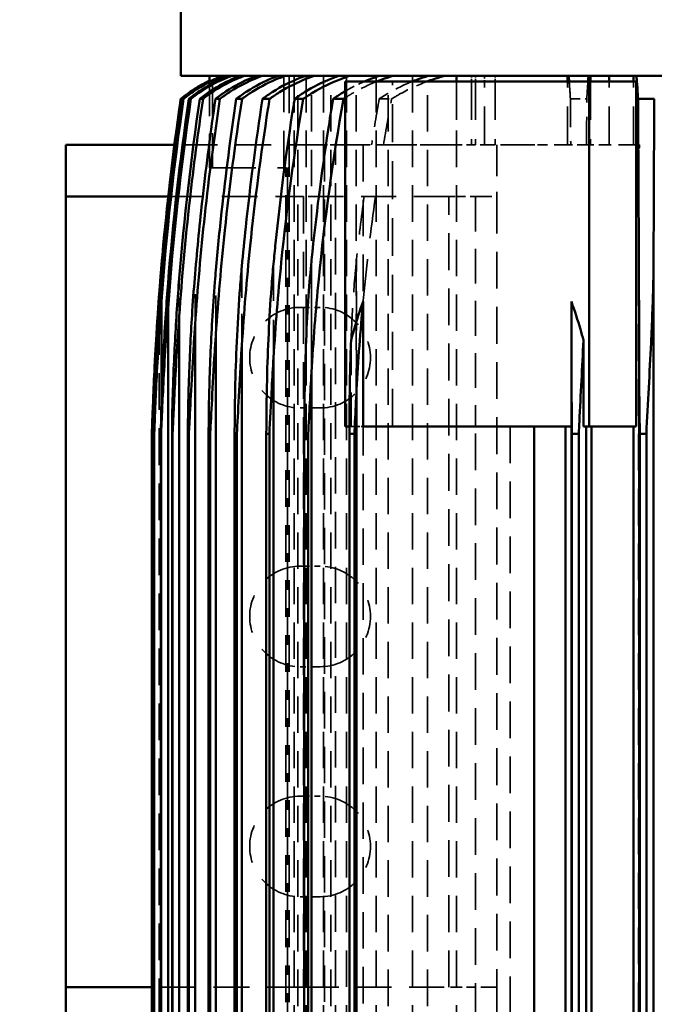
# Model space of a CAD drawing. Header units: millimetres. Extents: x -34725 to 178350, y -13707 to 126150.
# Tile 145 of 256: x 44800 to 45020, y 8985 to 9328. Entities that reach past the tile are written whole.
import ezdxf

# ---------------------------------------------------------------- set-up
doc = ezdxf.new("R2010")
doc.units = ezdxf.units.MM
doc.linetypes.add('DASHED', pattern=[0.75, 0.5, -0.25])
doc.layers.get('Defpoints').update_dxf_attribs({"linetype": 'CONTINUOUS'})
for name, color, linetype, lineweight in [('AM_0', 7, 'CONTINUOUS', 50), ('AM_5', 3, 'CONTINUOUS', 25), ('P-AM_0', 7, 'CONTINUOUS', 50), ('Sichtbar (ISO)', 7, 'CONTINUOUS', 50), ('Verdeckt (ISO)', 7, 'DASHED', 35)]:
    doc.layers.add(name, color=color, linetype=linetype, lineweight=lineweight)
doc.styles.get("Standard").update_dxf_attribs({"font": 'isocp.shx'})
doc.dimstyles.new('AM_ISO', dxfattribs={"dimtxt": 3.5, "dimasz": 2.5, "dimexe": 2, "dimexo": 1, "dimgap": 0.6, "dimtad": 1, "dimdsep": 46, "dimtxsty": 'Standard', "dimcen": 0, "dimclrd": 256, "dimclre": 256, "dimclrt": 2, "dimadec": 0, "dimazin": 2, "dimtp": 0.1, "dimtm": 0.1, "dimtfac": 0.71, "dimtmove": 0, "dimatfit": 3, "dimfxl": 1, "dimtfill": 1, "dimtfillclr": 256, "dimlwd": -1, "dimlwe": -1, "dimarcsym": 0})

# ---------------------------------------------------------------- blocks, each defined once
blk = doc.blocks.new('*D66')
at = {"layer": 'AM_5', "transparency": 16777216}
for p, q in [((42676.9, 5358.19), (42676.9, 9633.73)), ((49596.9, 4508.19), (49596.9, 9633.73)), ((43051.9, 9333.73), (49221.9, 9333.73))]:
    blk.add_line(p, q, dxfattribs=at)
for points in [[(43051.9, 9396.23), (43051.9, 9271.23), (42676.9, 9333.73)], [(49221.9, 9396.23), (49221.9, 9271.23), (49596.9, 9333.73)]]:
    blk.add_solid(points, dxfattribs=at)
at = {"layer": 'Defpoints', "color": 0, "transparency": 16777216}
for p in [(49596.9, 9333.73), (42676.9, 5208.19), (49596.9, 4358.19)]:
    blk.add_point(p, dxfattribs=at)
at = {"layer": 'AM_5', "color": 2, "transparency": 16777216, "insert": (47122.13, 9817.38), "char_height": 525, "attachment_point": 5, "bg_fill": 3, "box_fill_scale": 1.1, "bg_fill_color": 256, "bg_fill_true_color": 13158600, "bg_fill_transparency": 0}
blk.add_mtext('6920', dxfattribs=at)
blk = doc.blocks.new('A$C5cacc3fa')
at = {"layer": 'Sichtbar (ISO)'}
for p, q in [((-751.33, -1978.79), (-733.33, -1978.79)), ((-733.33, -2008.79), (-733.33, -1978.79)), ((-733.33, -1978.79), (-458.33, -1978.79)), ((-458.33, -1978.79), (-440.33, -1978.79)), ((-458.33, -1978.79), (-458.33, -2014.45)), ((-440.33, -2016.6), (-440.33, -1978.79)), ((-1315.83, -2008.79), (-540.83, -2008.79)), ((-1315.83, -2009.56), (-540.83, -2009.56)), ((-540.83, -2009.58), (-1315.83, -2009.58)), ((-540.83, -2009.56), (-540.83, -2009.58)), ((-1315.83, -2011.87), (-540.83, -2011.87)), ((-540.83, -2011.96), (-1315.83, -2011.96)), ((-540.83, -2011.87), (-540.83, -2011.96)), ((-531.21, -2012.06), (-494.66, -2012.06)), ((-500.99, -2011.29), (-492.39, -2011.29)), ((-1359.5, -2014.37), (-497.16, -2014.37)), ((-1315.83, -2015.76), (-540.83, -2015.76)), ((-540.83, -2015.95), (-1315.83, -2015.95)), ((-540.83, -2015.76), (-540.83, -2015.95)), ((-1356.75, -2018.26), (-499.91, -2018.26)), ((-424.33, -2018.79), (-424.33, -2018.8)), ((-424.33, -2019.4), (-424.33, -2019.78)), ((-416.33, -2718.79), (-416.33, -2018.79)), ((-416.33, -2018.79), (-56.33, -2018.79)), ((-1353.71, -2023.78), (-502.95, -2023.78)), ((-1315.83, -2021.28), (-540.83, -2021.28)), ((-540.83, -2021.62), (-1315.83, -2021.62)), ((-540.83, -2021.28), (-540.83, -2021.62)), ((-424.33, -2021.6), (-424.33, -2022.35)), ((-424.33, -2025.41), (-424.33, -2026.55)), ((-1315.83, -2028.5), (-540.83, -2028.5)), ((-540.83, -2029.04), (-1315.83, -2029.04)), ((-540.83, -2028.5), (-540.83, -2029.04)), ((-424.33, -2030.89), (-424.33, -2032.44)), ((-416.33, -2028.84), (-418.26, -2028.84)), ((-1348.01, -2031), (-506.32, -2031)), ((-1315.83, -2037.55), (-540.83, -2037.55)), ((-540.83, -2037.55), (-540.83, -2038.33)), ((-1342.35, -2040.05), (-510.12, -2040.05)), ((-540.83, -2038.33), (-1315.83, -2038.33)), ((-424.33, -2038.13), (-424.33, -2040.12)), ((-424.33, -2047.25), (-424.33, -2049.71)), ((-1342.23, -2051.07), (-514.43, -2051.07)), ((-1315.83, -2048.57), (-540.83, -2048.57)), ((-540.83, -2049.63), (-1315.83, -2049.63)), ((-540.83, -2048.57), (-540.83, -2049.63)), ((-424.33, -2058.4), (-424.33, -2061.4)), ((-1337.23, -2064.28), (-519.43, -2064.28)), ((-1315.83, -2061.78), (-540.83, -2061.78)), ((-540.83, -2063.16), (-1315.83, -2063.16)), ((-540.83, -2061.78), (-540.83, -2063.16)), ((-424.33, -2071.82), (-424.33, -2075.43)), ((-1315.83, -2077.47), (-540.83, -2077.47)), ((-540.83, -2077.47), (-540.83, -2079.21)), ((-538.33, -2076.05), (-418.33, -2076.05)), ((-538.33, -2077.47), (-538.33, -2076.05)), ((-418.33, -2160.9), (-418.33, -2076.05)), ((-1331.25, -2079.97), (-525.41, -2079.97)), ((-540.83, -2079.21), (-1315.83, -2079.21)), ((-538.33, -2154.71), (-538.33, -2082.24)), ((-538.33, -2082.24), (-494.82, -2082.24)), ((-416.33, -2114.73), (-418.33, -2114.73)), ((-1318.33, -2141.74), (-538.33, -2141.74)), ((-538.33, -2152.61), (-1318.33, -2152.61)), ((-416.33, -2153.38), (-418.33, -2153.38)), ((-1331.25, -2154.79), (-525.41, -2154.79)), ((-1315.83, -2154.91), (-540.83, -2154.91)), ((-1315.83, -2157.29), (-540.83, -2157.29)), ((-540.83, -2154.91), (-540.83, -2157.29)), ((-494.82, -2154.71), (-538.33, -2154.71)), ((-1318.33, -2159.79), (-538.33, -2159.79)), ((-538.33, -2158.9), (-508.28, -2158.9)), ((-538.33, -2160.9), (-538.33, -2158.9)), ((-538.33, -2160.9), (-418.33, -2160.9)), ((-538.33, -2177.3), (-538.33, -2160.9)), ((-418.33, -2177.3), (-418.33, -2160.9)), ((-1318.33, -2161.67), (-538.33, -2161.67)), ((-418.33, -2161.36), (-416.33, -2161.36)), ((-416.33, -2167.8), (-418.33, -2167.8)), ((-538.33, -2176.28), (-1318.33, -2176.28)), ((-418.33, -2177.3), (-538.33, -2177.3)), ((-424.33, -2177.9), (-424.33, -2183.56)), ((-416.33, -2176.28), (-418.33, -2176.28)), ((-1337.23, -2178.29), (-519.43, -2178.29)), ((-1315.83, -2178.55), (-540.83, -2178.55)), ((-1315.83, -2180.79), (-540.83, -2180.79)), ((-540.83, -2178.55), (-540.83, -2180.79)), ((-1375.85, -2183.29), (-480.81, -2183.29))]:
    blk.add_line(p, q, dxfattribs=at)
for centre, radius, start, end in [((-567.96, -3008.42), 1000, 81.74227, 88.4456), ((-463.09, -2050.38), 50, 25.5159, 39.1802)]:
    blk.add_arc(centre, radius, start, end, dxfattribs=at)
for centre, major_axis, ratio, start_param, end_param in [((-567.85, -2980.53), (982.95, -4.2), 0.98801, 1.428484, 1.50049), ((-567.95, -3008.13), (999.71, 0), 0.999383, 1.42663, 1.49306), ((-566.75, -2932.56), (952.45, -17.64), 0.966525, 1.438629, 1.51558), ((-567.72, -2989.47), (987.33, -12.82), 0.990744, 1.437926, 1.503281), ((-565.09, -2934.59), (952.53, -39.52), 0.964607, 1.462593, 1.528506)]:
    blk.add_ellipse(centre, major_axis=major_axis, ratio=ratio, start_param=start_param, end_param=end_param, dxfattribs=at)
for points, knots in [([(-492.39, -2011.29), (-498.56, -2010.82), (-504.72, -2010.41), (-520.03, -2009.53), (-527.99, -2009.21), (-535.31, -2008.95), (-538.03, -2008.87), (-539.89, -2008.82), (-540.24, -2008.81), (-540.57, -2008.8), (-540.65, -2008.79), (-540.76, -2008.79), (-540.79, -2008.79), (-540.82, -2008.79), (-540.82, -2008.79), (-540.83, -2008.79), (-540.83, -2008.79), (-540.83, -2008.79)], [-0.8131856, -0.8131856, -0.8131856, -0.8131856, -0.585643, -0.585643, -0.2077845, -0.2077845, -0.0582473, -0.0582473, -0.0247831, -0.0247831, -0.01347, -0.01347, -0.0054986, -0.0054986, -0.0022065, -0.0022065, 0, 0, 0, 0]), ([(-540.83, -2009.56), (-540.81, -2009.56), (-540.8, -2009.56), (-540.52, -2009.56), (-540.05, -2009.56), (-538.51, -2009.59), (-537.46, -2009.62), (-533.02, -2009.73), (-527.99, -2009.89), (-515.01, -2010.44), (-506.7, -2010.9), (-495.98, -2011.63), (-493.04, -2011.84), (-490.32, -2012.06)], [-3.781794, -3.781794, -3.781794, -3.781794, -3.778231, -3.778231, -3.721451, -3.721451, -3.647566, -3.647566, -3.320888, -3.320888, -2.813591, -2.813591, -2.602755, -2.602755, -2.602755, -2.602755]), ([(-494.66, -2012.06), (-500.15, -2011.65), (-505.64, -2011.29), (-520.26, -2010.42), (-528.22, -2010.07), (-535.52, -2009.78), (-538.24, -2009.69), (-540.09, -2009.61), (-540.44, -2009.6), (-540.74, -2009.58), (-540.79, -2009.58), (-540.83, -2009.58)], [-0.8929389, -0.8929389, -0.8929389, -0.8929389, -0.6565785, -0.6565785, -0.2280702, -0.2280702, -0.0622992, -0.0622992, -0.0259458, -0.0259458, -0.0188229, -0.0188229, -0.0188229, -0.0188229]), ([(-540.83, -2011.87), (-540.83, -2011.87), (-540.82, -2011.87), (-538.54, -2011.87), (-531.85, -2012.01), (-516.51, -2012.56), (-507.24, -2013.04), (-495.14, -2013.85), (-491.63, -2014.11), (-488.44, -2014.37)], [-3.31597, -3.31597, -3.31597, -3.31597, -3.31558, -3.31558, -2.95644, -2.95644, -2.49906, -2.49906, -2.286109, -2.286109, -2.286109, -2.286109]), ([(-497.16, -2014.37), (-502.2, -2014.01), (-507.2, -2013.68), (-521.3, -2012.83), (-529.12, -2012.47), (-536.25, -2012.16), (-538.91, -2012.05), (-540.54, -2011.97), (-540.69, -2011.96), (-540.83, -2011.96)], [-0.807639, -0.807639, -0.807639, -0.807639, -0.6071291, -0.6071291, -0.2118324, -0.2118324, -0.0586045, -0.0586045, -0.0434831, -0.0434831, -0.0434831, -0.0434831]), ([(-424.33, -2018.8), (-431.1, -2017.82), (-437.87, -2016.91), (-460.64, -2014.08), (-476.58, -2012.49), (-492.39, -2011.29)], [68.147789, 68.147789, 68.147789, 68.147789, 70.066255, 70.066255, 74.617194, 74.617194, 74.617194, 74.617194]), ([(-540.83, -2015.76), (-538.05, -2015.76), (-532.55, -2015.85), (-524.52, -2016.09), (-522.02, -2016.18), (-512.11, -2016.57), (-504.53, -2016.98), (-493.55, -2017.72), (-489.96, -2017.99), (-486.74, -2018.26)], [-3.556237, -3.556237, -3.556237, -3.556237, -3.260222, -3.260222, -3.122069, -3.122069, -2.689072, -2.689072, -2.444863, -2.444863, -2.444863, -2.444863]), ([(-499.91, -2018.26), (-504.68, -2017.93), (-509.4, -2017.62), (-522.67, -2016.82), (-530.34, -2016.45), (-537.24, -2016.13), (-539.36, -2016.03), (-540.83, -2015.95)], [-0.8202257, -0.8202257, -0.8202257, -0.8202257, -0.611369, -0.611369, -0.2037868, -0.2037868, -0.0771429, -0.0771429, -0.0771429, -0.0771429]), ([(-424.33, -2026.55), (-436.13, -2024.79), (-447.91, -2023.25), (-473.15, -2020.42), (-486.59, -2019.2), (-499.91, -2018.26)], [63.228009, 63.228009, 63.228009, 63.228009, 66.550244, 66.550244, 70.375687, 70.375687, 70.375687, 70.375687]), ([(-417.97, -2028.84), (-418.98, -2026.74), (-420.17, -2024.62), (-422.4, -2021.29), (-423.35, -2020.01), (-424.33, -2018.8)], [24.339681, 24.339681, 24.339681, 24.339681, 25.007759, 25.007759, 25.44448, 25.44448, 25.44448, 25.44448]), ([(-424.33, -2019.4), (-423.35, -2020.62), (-422.4, -2021.89), (-420.07, -2025.37), (-418.81, -2027.64), (-417.76, -2029.88)], [-25.433476, -25.433476, -25.433476, -25.433476, -24.996442, -24.996442, -24.282173, -24.282173, -24.282173, -24.282173]), ([(-416.33, -2033.73), (-416.52, -2033.23), (-416.71, -2032.74), (-418.1, -2029.39), (-419.67, -2026.38), (-422.42, -2022.25), (-423.36, -2020.98), (-424.33, -2019.78)], [24.01349, 24.01349, 24.01349, 24.01349, 24.17036, 24.17036, 25.100459, 25.100459, 25.534628, 25.534628, 25.534628, 25.534628]), ([(-540.83, -2021.28), (-536.62, -2021.28), (-528.91, -2021.4), (-513.13, -2021.95), (-505.43, -2022.33), (-493.31, -2023.12), (-489, -2023.45), (-485.21, -2023.78)], [-2.4903827, -2.4903827, -2.4903827, -2.4903827, -2.2845317, -2.2845317, -2.1006378, -2.1006378, -1.9796294, -1.9796294, -1.9796294, -1.9796294]), ([(-502.95, -2023.78), (-505.18, -2023.63), (-507.4, -2023.48), (-521.2, -2022.6), (-531.47, -2022.09), (-538.57, -2021.74), (-539.74, -2021.68), (-540.83, -2021.62)], [-1.0166927, -1.0166927, -1.0166927, -1.0166927, -0.8948457, -0.8948457, -0.2460601, -0.2460601, -0.1451075, -0.1451075, -0.1451075, -0.1451075]), ([(-424.33, -2032.44), (-437.85, -2030.38), (-451.35, -2028.62), (-477.58, -2025.76), (-490.32, -2024.64), (-502.95, -2023.78)], [61.077662, 61.077662, 61.077662, 61.077662, 64.878046, 64.878046, 68.501278, 68.501278, 68.501278, 68.501278]), ([(-485.21, -2023.78), (-476.29, -2024.54), (-467.33, -2025.42), (-447.04, -2027.72), (-435.69, -2029.2), (-424.33, -2030.89)], [240.661234, 240.661234, 240.661234, 240.661234, 243.207295, 243.207295, 246.408875, 246.408875, 246.408875, 246.408875]), ([(-424.33, -2021.6), (-423.35, -2022.81), (-422.41, -2024.08), (-419.66, -2028.2), (-418.09, -2031.21), (-416.71, -2034.54), (-416.52, -2035.03), (-416.33, -2035.53)], [4.19468, 4.19468, 4.19468, 4.19468, 4.629785, 4.629785, 5.558487, 5.558487, 5.713517, 5.713517, 5.713517, 5.713517]), ([(-416.33, -2036.45), (-416.53, -2035.91), (-416.73, -2035.39), (-418.13, -2031.99), (-419.71, -2028.95), (-422.45, -2024.8), (-423.37, -2023.55), (-424.33, -2022.35)], [24.175425, 24.175425, 24.175425, 24.175425, 24.341959, 24.341959, 25.27934, 25.27934, 25.7086, 25.7086, 25.7086, 25.7086]), ([(-424.33, -2025.41), (-423.37, -2026.61), (-422.44, -2027.87), (-419.7, -2032.01), (-418.12, -2035.04), (-416.73, -2038.42), (-416.53, -2038.94), (-416.33, -2039.46)], [4.202621, 4.202621, 4.202621, 4.202621, 4.633443, 4.633443, 5.568515, 5.568515, 5.731973, 5.731973, 5.731973, 5.731973]), ([(-416.33, -2040.87), (-416.54, -2040.28), (-416.77, -2039.71), (-418.18, -2036.22), (-419.77, -2033.14), (-422.5, -2028.98), (-423.4, -2027.73), (-424.33, -2026.55)], [24.424899, 24.424899, 24.424899, 24.424899, 24.606284, 24.606284, 25.554669, 25.554669, 25.976418, 25.976418, 25.976418, 25.976418]), ([(-540.83, -2028.5), (-537.09, -2028.51), (-531.75, -2028.56), (-517.8, -2028.91), (-509.38, -2029.26), (-496.95, -2029.98), (-492.4, -2030.3), (-486.55, -2030.77), (-485.16, -2030.89), (-483.84, -2031)], [-2.448625, -2.448625, -2.448625, -2.448625, -2.2477175, -2.2477175, -1.9755447, -1.9755447, -1.822507, -1.822507, -1.7714612, -1.7714612, -1.7714612, -1.7714612]), ([(-506.32, -2031), (-508.35, -2030.87), (-510.36, -2030.74), (-524.24, -2029.87), (-534.74, -2029.36), (-540.59, -2029.06), (-540.71, -2029.05), (-540.83, -2029.04)], [-0.7771946, -0.7771946, -0.7771946, -0.7771946, -0.6967153, -0.6967153, -0.2151664, -0.2151664, -0.2049856, -0.2049856, -0.2049856, -0.2049856]), ([(-424.33, -2030.89), (-423.39, -2032.08), (-422.48, -2033.33), (-419.75, -2037.49), (-418.17, -2040.56), (-416.76, -2044.02), (-416.54, -2044.58), (-416.33, -2045.15)], [4.215343, 4.215343, 4.215343, 4.215343, 4.639276, 4.639276, 5.584479, 5.584479, 5.76154, 5.76154, 5.76154, 5.76154]), ([(-417.25, -2031.06), (-417.37, -2030.77), (-417.49, -2030.5), (-417.66, -2030.11), (-417.71, -2029.99), (-417.76, -2029.88)], [-1.3736159, -1.3736159, -1.3736159, -1.3736159, -1.2765584, -1.2765584, -1.2291091, -1.2291091, -1.2291091, -1.2291091]), ([(-424.33, -2040.12), (-439.61, -2037.73), (-454.88, -2035.73), (-482.22, -2032.84), (-494.33, -2031.8), (-506.32, -2031)], [58.598682, 58.598682, 58.598682, 58.598682, 62.888272, 62.888272, 66.330033, 66.330033, 66.330033, 66.330033]), ([(-483.84, -2031), (-477.1, -2031.6), (-470.34, -2032.27), (-450.53, -2034.44), (-437.44, -2036.15), (-424.33, -2038.13)], [234.349877, 234.349877, 234.349877, 234.349877, 236.269992, 236.269992, 239.956343, 239.956343, 239.956343, 239.956343]), ([(-416.33, -2047.06), (-416.57, -2046.41), (-416.81, -2045.77), (-418.26, -2042.16), (-419.85, -2039.02), (-422.56, -2034.83), (-423.43, -2033.61), (-424.33, -2032.44)], [24.778135, 24.778135, 24.778135, 24.778135, 24.980455, 24.980455, 25.943984, 25.943984, 26.355207, 26.355207, 26.355207, 26.355207]), ([(-416.33, -2033.36), (-416.53, -2032.82), (-416.74, -2032.28), (-417.05, -2031.52), (-417.15, -2031.29), (-417.25, -2031.06)], [24.8010136, 24.8010136, 24.8010136, 24.8010136, 24.9770296, 24.9770296, 25.0534009, 25.0534009, 25.0534009, 25.0534009]), ([(-540.83, -2037.55), (-539.18, -2037.55), (-537.38, -2037.56), (-531.58, -2037.61), (-527.49, -2037.68), (-512.49, -2038.06), (-500.75, -2038.61), (-487.29, -2039.64), (-484.86, -2039.85), (-482.65, -2040.05)], [-2.6298866, -2.6298866, -2.6298866, -2.6298866, -2.5574527, -2.5574527, -2.4053726, -2.4053726, -1.9959169, -1.9959169, -1.8966677, -1.8966677, -1.8966677, -1.8966677]), ([(-510.12, -2040.05), (-510.45, -2040.03), (-510.78, -2040.01), (-522.89, -2039.25), (-533.91, -2038.68), (-540.83, -2038.33)], [-0.8804271, -0.8804271, -0.8804271, -0.8804271, -0.8653265, -0.8653265, -0.3285633, -0.3285633, -0.3285633, -0.3285633]), ([(-424.33, -2049.71), (-425.51, -2049.52), (-426.68, -2049.33), (-443.78, -2046.64), (-459.69, -2044.57), (-487.11, -2041.75), (-498.67, -2040.79), (-510.12, -2040.05)], [55.80813, 55.80813, 55.80813, 55.80813, 56.138216, 56.138216, 60.601809, 60.601809, 63.885878, 63.885878, 63.885878, 63.885878]), ([(-482.65, -2040.05), (-478.08, -2040.47), (-473.5, -2040.92), (-454.12, -2042.99), (-439.23, -2044.93), (-424.33, -2047.25)], [226.971388, 226.971388, 226.971388, 226.971388, 228.269202, 228.269202, 232.453557, 232.453557, 232.453557, 232.453557]), ([(-424.33, -2038.13), (-423.42, -2039.31), (-422.54, -2040.53), (-419.83, -2044.72), (-418.24, -2047.84), (-416.8, -2051.41), (-416.56, -2052.04), (-416.33, -2052.68)], [4.233547, 4.233547, 4.233547, 4.233547, 4.647563, 4.647563, 5.607105, 5.607105, 5.803856, 5.803856, 5.803856, 5.803856]), ([(-416.33, -2055.14), (-416.59, -2054.39), (-416.87, -2053.66), (-418.36, -2049.89), (-419.96, -2046.68), (-422.65, -2042.44), (-423.47, -2041.26), (-424.33, -2040.12)], [25.261427, 25.261427, 25.261427, 25.261427, 25.492176, 25.492176, 26.475618, 26.475618, 26.872651, 26.872651, 26.872651, 26.872651]), ([(-424.33, -2047.25), (-423.46, -2048.39), (-422.63, -2049.59), (-419.93, -2053.81), (-418.33, -2057.01), (-416.85, -2060.73), (-416.59, -2061.45), (-416.33, -2062.18)], [4.258321, 4.258321, 4.258321, 4.258321, 4.658724, 4.658724, 5.637488, 5.637488, 5.861464, 5.861464, 5.861464, 5.861464]), ([(-540.83, -2048.57), (-535.53, -2048.57), (-528.98, -2048.63), (-511.35, -2049.07), (-500.31, -2049.57), (-486.95, -2050.58), (-484.14, -2050.83), (-481.64, -2051.07)], [-2.2547192, -2.2547192, -2.2547192, -2.2547192, -2.0500334, -2.0500334, -1.7423226, -1.7423226, -1.6481892, -1.6481892, -1.6481892, -1.6481892]), ([(-514.43, -2051.07), (-517.86, -2050.86), (-521.3, -2050.66), (-530.68, -2050.13), (-536.23, -2049.86), (-540.83, -2049.63)], [-0.7326563, -0.7326563, -0.7326563, -0.7326563, -0.5990465, -0.5990465, -0.3632956, -0.3632956, -0.3632956, -0.3632956]), ([(-424.33, -2061.4), (-443.31, -2058.21), (-462.32, -2055.66), (-492.32, -2052.65), (-503.43, -2051.75), (-514.43, -2051.07)], [52.675653, 52.675653, 52.675653, 52.675653, 57.992803, 57.992803, 61.148744, 61.148744, 61.148744, 61.148744]), ([(-481.64, -2051.07), (-479.25, -2051.3), (-476.87, -2051.54), (-458.51, -2053.44), (-442.43, -2055.53), (-425.67, -2058.19), (-425, -2058.3), (-424.33, -2058.4)], [218.557739, 218.557739, 218.557739, 218.557739, 219.232957, 219.232957, 223.745598, 223.745598, 223.932979, 223.932979, 223.932979, 223.932979]), ([(-416.33, -2065.26), (-416.63, -2064.38), (-416.94, -2063.51), (-418.48, -2059.55), (-420.09, -2056.23), (-422.76, -2051.95), (-423.53, -2050.81), (-424.33, -2049.71)], [25.917688, 25.917688, 25.917688, 25.917688, 26.186544, 26.186544, 27.195582, 27.195582, 27.57376, 27.57376, 27.57376, 27.57376]), ([(-424.33, -2058.4), (-423.52, -2059.51), (-422.74, -2060.66), (-420.07, -2064.93), (-418.45, -2068.23), (-416.92, -2072.15), (-416.62, -2072.99), (-416.33, -2073.84)], [4.291323, 4.291323, 4.291323, 4.291323, 4.673366, 4.673366, 5.677236, 5.677236, 5.938249, 5.938249, 5.938249, 5.938249]), ([(-416.33, -2077.63), (-416.67, -2076.57), (-417.03, -2075.53), (-418.64, -2071.29), (-420.27, -2067.85), (-422.9, -2063.51), (-423.6, -2062.44), (-424.33, -2061.4)], [26.820111, 26.820111, 26.820111, 26.820111, 27.140254, 27.140254, 28.181897, 28.181897, 28.534964, 28.534964, 28.534964, 28.534964]), ([(-540.83, -2061.78), (-539.96, -2061.78), (-539.08, -2061.78), (-528.39, -2061.81), (-518.41, -2062), (-496.93, -2062.89), (-487.63, -2063.58), (-480.81, -2064.28)], [-25.07122, -25.07122, -25.07122, -25.07122, -24.828867, -24.828867, -22.120789, -22.120789, -18.977319, -18.977319, -18.977319, -18.977319]), ([(-424.33, -2075.43), (-445.27, -2071.72), (-466.29, -2068.85), (-497.94, -2065.75), (-508.74, -2064.91), (-519.43, -2064.28)], [49.158577, 49.158577, 49.158577, 49.158577, 55.024283, 55.024283, 58.092321, 58.092321, 58.092321, 58.092321]), ([(-480.81, -2064.28), (-480.64, -2064.3), (-480.47, -2064.31), (-465.32, -2065.84), (-450.23, -2067.76), (-431.53, -2070.64), (-427.93, -2071.22), (-424.33, -2071.82)], [208.990988, 208.990988, 208.990988, 208.990988, 209.039117, 209.039117, 213.269669, 213.269669, 214.277824, 214.277824, 214.277824, 214.277824]), ([(-424.33, -2071.82), (-423.59, -2072.87), (-422.87, -2073.96), (-422, -2075.39), (-421.81, -2075.72), (-421.62, -2076.05)], [4.335126, 4.335126, 4.335126, 4.335126, 4.692364, 4.692364, 4.7967431, 4.7967431, 4.7967431, 4.7967431]), ([(-540.83, -2077.47), (-537.54, -2077.47), (-534.22, -2077.48), (-523.21, -2077.59), (-515.64, -2077.76), (-508.28, -2078.05)], [-34.311467, -34.311467, -34.311467, -34.311467, -33.233283, -33.233283, -30.775398, -30.775398, -30.775398, -30.775398]), ([(-494.82, -2082.24), (-498.07, -2081.06), (-501.34, -2080.01), (-505.71, -2078.75), (-506.98, -2078.4), (-508.28, -2078.05)], [6.396836, 6.396836, 6.396836, 6.396836, 7.405792, 7.405792, 7.812199, 7.812199, 7.812199, 7.812199]), ([(-525.41, -2079.97), (-529.13, -2079.77), (-532.84, -2079.58), (-537.94, -2079.34), (-539.37, -2079.28), (-540.83, -2079.21)], [-20.6194008, -20.6194008, -20.6194008, -20.6194008, -19.9866993, -19.9866993, -19.7511264, -19.7511264, -19.7511264, -19.7511264]), ([(-418.33, -2082.6), (-417.99, -2083.39), (-417.68, -2084.17), (-417.02, -2085.91), (-416.66, -2086.91), (-416.33, -2087.94)], [5.4817279, 5.4817279, 5.4817279, 5.4817279, 5.7287025, 5.7287025, 6.040284, 6.040284, 6.040284, 6.040284]), ([(-416.33, -2092.55), (-416.73, -2091.25), (-417.15, -2089.98), (-417.83, -2088.13), (-418.07, -2087.5), (-418.33, -2086.86)], [28.1045806, 28.1045806, 28.1045806, 28.1045806, 28.4949361, 28.4949361, 28.6946159, 28.6946159, 28.6946159, 28.6946159]), ([(-418.33, -2099.2), (-418.07, -2099.86), (-417.82, -2100.5), (-417.14, -2102.34), (-416.72, -2103.58), (-416.33, -2104.85)], [5.5905551, 5.5905551, 5.5905551, 5.5905551, 5.7953777, 5.7953777, 6.1773169, 6.1773169, 6.1773169, 6.1773169]), ([(-416.33, -2110.48), (-416.8, -2108.83), (-417.31, -2107.23), (-418.01, -2105.26), (-418.17, -2104.82), (-418.33, -2104.38)], [30.0381764, 30.0381764, 30.0381764, 30.0381764, 30.5278127, 30.5278127, 30.6653479, 30.6653479, 30.6653479, 30.6653479]), ([(-418.33, -2153.93), (-418.17, -2153.91), (-418.01, -2153.9), (-417.31, -2153.83), (-416.8, -2153.77), (-416.33, -2153.72)], [5.7499162, 5.7499162, 5.7499162, 5.7499162, 5.8874514, 5.8874514, 6.3770877, 6.3770877, 6.3770877, 6.3770877]), ([(-540.83, -2154.91), (-537.52, -2154.86), (-534.2, -2154.82), (-529.01, -2154.8), (-527.21, -2154.79), (-525.41, -2154.79)], [-34.316989, -34.316989, -34.316989, -34.316989, -33.234013, -33.234013, -32.653532, -32.653532, -32.653532, -32.653532]), ([(-508.28, -2158.9), (-517.69, -2158.45), (-527.12, -2157.95), (-537.95, -2157.42), (-539.37, -2157.36), (-540.83, -2157.29)], [-21.586555, -21.586555, -21.586555, -21.586555, -19.979713, -19.979713, -19.744796, -19.744796, -19.744796, -19.744796]), ([(-508.28, -2158.9), (-506.98, -2158.55), (-505.71, -2158.2), (-501.34, -2156.93), (-498.07, -2155.88), (-494.82, -2154.71)], [46.32159, 46.32159, 46.32159, 46.32159, 46.727997, 46.727997, 47.736953, 47.736953, 47.736953, 47.736953]), ([(-416.33, -2160.67), (-416.72, -2160.62), (-417.14, -2160.58), (-417.82, -2160.51), (-418.07, -2160.49), (-418.33, -2160.47)], [27.9469959, 27.9469959, 27.9469959, 27.9469959, 28.3289351, 28.3289351, 28.5337577, 28.5337577, 28.5337577, 28.5337577]), ([(-519.43, -2178.29), (-508.74, -2178.27), (-497.94, -2178.24), (-466.29, -2178.13), (-445.27, -2178.03), (-424.33, -2177.9)], [193.224293, 193.224293, 193.224293, 193.224293, 196.292331, 196.292331, 202.158037, 202.158037, 202.158037, 202.158037]), ([(-424.33, -2177.9), (-423.69, -2177.86), (-423.07, -2177.83), (-420.5, -2177.67), (-418.85, -2177.55), (-417.15, -2177.39), (-416.73, -2177.34), (-416.33, -2177.29)], [4.400657, 4.400657, 4.400657, 4.400657, 4.719777, 4.719777, 5.802993, 5.802993, 6.193348, 6.193348, 6.193348, 6.193348]), ([(-540.83, -2178.55), (-539.97, -2178.53), (-539.1, -2178.52), (-532.02, -2178.37), (-525.73, -2178.29), (-519.43, -2178.29)], [-25.071741, -25.071741, -25.071741, -25.071741, -24.832201, -24.832201, -23.116521, -23.116521, -23.116521, -23.116521]), ([(-480.81, -2183.29), (-483.2, -2183.29), (-485.94, -2183.25), (-495.51, -2183.02), (-502.43, -2182.73), (-519.47, -2181.93), (-530.07, -2181.35), (-540.83, -2180.79)], [-15.944669, -15.944669, -15.944669, -15.944669, -15.725678, -15.725678, -15.268888, -15.268888, -14.575857, -14.575857, -14.575857, -14.575857]), ([(-424.33, -2183.56), (-427.93, -2183.53), (-431.53, -2183.51), (-450.23, -2183.41), (-465.32, -2183.34), (-480.47, -2183.29), (-480.64, -2183.29), (-480.81, -2183.29)], [53.159527, 53.159527, 53.159527, 53.159527, 54.167682, 54.167682, 58.398234, 58.398234, 58.446362, 58.446362, 58.446362, 58.446362])]:
    blk.add_open_spline(points, degree=3, knots=knots, dxfattribs=at)
for points in [[(-519.43, -2064.28), (-526.46, -2063.88), (-533.61, -2063.49), (-540.83, -2063.16)], [(-423.92, -2076.05), (-424.06, -2075.84), (-424.19, -2075.63), (-424.33, -2075.43)], [(-494.82, -2082.24), (-505.1, -2081.27), (-515.31, -2080.52), (-525.41, -2079.97)], [(-525.41, -2154.79), (-515.31, -2154.77), (-505.1, -2154.74), (-494.82, -2154.71)]]:
    blk.add_open_spline(points, degree=3, dxfattribs=at)
at = {"layer": 'Verdeckt (ISO)', "ltscale": 25.071371}
blk.add_line((-733.33, -2061.52), (-733.33, -2008.79), dxfattribs=at)
at = {"layer": 'Verdeckt (ISO)', "ltscale": 25.523846}
blk.add_line((-1355.67, -2011.29), (-500.99, -2011.29), dxfattribs=at)
at = {"layer": 'Verdeckt (ISO)', "ltscale": 25.279751}
blk.add_line((-1325.45, -2012.06), (-531.21, -2012.06), dxfattribs=at)
at = {"layer": 'Verdeckt (ISO)', "ltscale": 4.135658}
blk.add_line((-494.66, -2012.06), (-490.32, -2012.06), dxfattribs=at)
at = {"layer": 'Verdeckt (ISO)', "ltscale": 8.305091}
blk.add_line((-497.16, -2014.37), (-488.44, -2014.37), dxfattribs=at)
at = {"layer": 'Verdeckt (ISO)', "ltscale": 24.867226}
blk.add_line((-458.33, -2014.45), (-458.33, -2061.52), dxfattribs=at)
at = {"layer": 'Verdeckt (ISO)', "ltscale": 24.83502}
blk.add_line((-440.33, -2068.83), (-440.33, -2016.6), dxfattribs=at)
at = {"layer": 'Verdeckt (ISO)', "ltscale": 12.544397}
blk.add_line((-499.91, -2018.26), (-486.74, -2018.26), dxfattribs=at)
at = {"layer": 'Verdeckt (ISO)', "ltscale": 21.457211}
blk.add_line((-502.95, -2023.78), (-485.21, -2023.78), dxfattribs=at)
at = {"layer": 'Verdeckt (ISO)', "ltscale": 2.453624}
blk.add_line((-448.33, -2029.88), (-448.33, -2028.84), dxfattribs=at)
at = {"layer": 'Verdeckt (ISO)', "ltscale": 24.244341}
blk.add_line((-418.26, -2028.84), (-448.33, -2028.84), dxfattribs=at)
at = {"layer": 'Verdeckt (ISO)', "ltscale": 30.0268}
blk.add_line((-448.33, -2029.88), (-448.33, -2054.69), dxfattribs=at)
at = {"layer": 'Verdeckt (ISO)', "ltscale": 24.646877}
blk.add_line((-417.76, -2029.88), (-448.33, -2029.88), dxfattribs=at)
at = {"layer": 'Verdeckt (ISO)', "ltscale": 27.190226}
blk.add_line((-506.32, -2031), (-483.84, -2031), dxfattribs=at)
at = {"layer": 'Verdeckt (ISO)', "ltscale": 22.144855}
blk.add_line((-510.12, -2040.05), (-482.65, -2040.05), dxfattribs=at)
at = {"layer": 'Verdeckt (ISO)', "ltscale": 26.441158}
blk.add_line((-514.43, -2051.07), (-481.64, -2051.07), dxfattribs=at)
at = {"layer": 'Verdeckt (ISO)', "ltscale": 25.80229}
for p, q in [((-448.33, -2054.69), (-416.33, -2054.69)), ((-416.33, -2056.54), (-448.33, -2056.54))]:
    blk.add_line(p, q, dxfattribs=at)
at = {"layer": 'Verdeckt (ISO)', "ltscale": 1.829926}
blk.add_line((-448.33, -2054.69), (-448.33, -2056.54), dxfattribs=at)
at = {"layer": 'Verdeckt (ISO)', "ltscale": 25.349762}
for p, q in [((-416.33, -2058.25), (-1443.33, -2058.25)), ((-1443.33, -2059.48), (-416.33, -2059.48)), ((-416.33, -2062.41), (-1443.33, -2062.41)), ((-1443.33, -2064.3), (-416.33, -2064.3)), ((-416.33, -2068.46), (-1443.33, -2068.46)), ((-1443.33, -2071.05), (-416.33, -2071.05)), ((-416.33, -2076.52), (-1443.33, -2076.52)), ((-1443.33, -2079.88), (-416.33, -2079.88)), ((-416.33, -2086.74), (-1443.33, -2086.74)), ((-1443.33, -2090.99), (-416.33, -2090.99)), ((-416.33, -2099.37), (-1443.33, -2099.37)), ((-1443.33, -2104.67), (-416.33, -2104.67)), ((-416.33, -2114.77), (-1443.33, -2114.77))]:
    blk.add_line(p, q, dxfattribs=at)
at = {"layer": 'Verdeckt (ISO)', "ltscale": 25.518749}
for p, q in [((-1408.33, -2055.32), (-448.33, -2055.32)), ((-448.33, -2055.89), (-1408.33, -2055.89)), ((-1408.33, -2056.5), (-448.33, -2056.5))]:
    blk.add_line(p, q, dxfattribs=at)
at = {"layer": 'Verdeckt (ISO)', "ltscale": 25.585203}
for p, q in [((-458.33, -2061.52), (-733.33, -2061.52)), ((-733.33, -2112.11), (-458.33, -2112.11)), ((-458.33, -2128.79), (-733.33, -2128.79))]:
    blk.add_line(p, q, dxfattribs=at)
at = {"layer": 'Verdeckt (ISO)', "ltscale": 24.47864}
for p, q in [((-733.33, -2061.52), (-733.33, -2112.11)), ((-458.33, -2112.11), (-458.33, -2061.52))]:
    blk.add_line(p, q, dxfattribs=at)
at = {"layer": 'Verdeckt (ISO)', "ltscale": 6.666338}
for p, q in [((-701.83, -2067.29), (-701.83, -2060.29)), ((-666.83, -2060.29), (-666.83, -2067.29)), ((-621.83, -2067.29), (-621.83, -2060.29)), ((-586.83, -2060.29), (-586.83, -2067.29)), ((-531.83, -2067.29), (-531.83, -2060.29)), ((-496.83, -2060.29), (-496.83, -2067.29))]:
    blk.add_line(p, q, dxfattribs=at)
at = {"layer": 'Verdeckt (ISO)', "ltscale": 23.357166}
blk.add_line((-519.43, -2064.28), (-480.81, -2064.28), dxfattribs=at)
at = {"layer": 'Verdeckt (ISO)', "ltscale": 25.3717}
blk.add_line((-440.33, -2068.83), (-1436.75, -2068.83), dxfattribs=at)
at = {"layer": 'Verdeckt (ISO)', "ltscale": 3.593787}
blk.add_line((-440.33, -2072.6), (-440.33, -2068.83), dxfattribs=at)
at = {"layer": 'Verdeckt (ISO)', "ltscale": 25.411861}
for p, q in [((-1438.33, -2072.6), (-440.33, -2072.6)), ((-440.33, -2082.21), (-1438.33, -2082.21))]:
    blk.add_line(p, q, dxfattribs=at)
at = {"layer": 'Verdeckt (ISO)', "ltscale": 22.842428}
blk.add_line((-440.33, -2082.21), (-440.33, -2072.6), dxfattribs=at)
at = {"layer": 'Verdeckt (ISO)', "ltscale": 0.782255}
blk.add_line((-538.33, -2078.05), (-538.33, -2077.47), dxfattribs=at)
at = {"layer": 'Verdeckt (ISO)', "ltscale": 2.079467}
blk.add_line((-538.33, -2078.05), (-538.33, -2079.97), dxfattribs=at)
at = {"layer": 'Verdeckt (ISO)', "ltscale": 24.229931}
blk.add_line((-508.28, -2078.05), (-538.33, -2078.05), dxfattribs=at)
at = {"layer": 'Verdeckt (ISO)', "ltscale": 2.162113}
blk.add_line((-538.33, -2079.97), (-538.33, -2082.24), dxfattribs=at)
at = {"layer": 'Verdeckt (ISO)', "ltscale": 27.351952}
blk.add_line((-525.41, -2079.97), (-480.18, -2079.97), dxfattribs=at)
at = {"layer": 'Verdeckt (ISO)', "ltscale": 8.367988}
blk.add_line((-440.33, -2090.99), (-440.33, -2082.21), dxfattribs=at)
at = {"layer": 'Verdeckt (ISO)', "ltscale": 6.82249}
for p, q in [((-424.33, -2087.84), (-424.33, -2092.17)), ((-424.33, -2154.36), (-424.33, -2160.07))]:
    blk.add_line(p, q, dxfattribs=at)
at = {"layer": 'Verdeckt (ISO)', "ltscale": 26.388706}
blk.add_line((-538.33, -2092.45), (-418.33, -2092.45), dxfattribs=at)
at = {"layer": 'Verdeckt (ISO)', "ltscale": 20.794222}
blk.add_line((-440.33, -2099.37), (-440.33, -2090.99), dxfattribs=at)
at = {"layer": 'Verdeckt (ISO)', "ltscale": 5.047602}
blk.add_line((-440.33, -2104.67), (-440.33, -2099.37), dxfattribs=at)
at = {"layer": 'Verdeckt (ISO)', "ltscale": 21.709454}
blk.add_line((-440.33, -2114.77), (-440.33, -2104.67), dxfattribs=at)
at = {"layer": 'Verdeckt (ISO)', "ltscale": 4.352851}
for p, q in [((-733.33, -2114.77), (-733.33, -2112.11)), ((-458.33, -2112.11), (-458.33, -2114.77))]:
    blk.add_line(p, q, dxfattribs=at)
at = {"layer": 'Verdeckt (ISO)', "ltscale": 6.281634}
for p, q in [((-733.33, -2121.36), (-733.33, -2114.77)), ((-458.33, -2114.77), (-458.33, -2121.36)), ((-440.33, -2121.36), (-440.33, -2114.77))]:
    blk.add_line(p, q, dxfattribs=at)
at = {"layer": 'Verdeckt (ISO)', "ltscale": 26.608612}
for p, q in [((-418.33, -2114.73), (-440.33, -2114.73)), ((-418.33, -2119.99), (-440.33, -2119.99)), ((-418.33, -2121.36), (-440.33, -2121.36)), ((-440.33, -2124.53), (-418.33, -2124.53)), ((-418.33, -2128.19), (-440.33, -2128.19)), ((-440.33, -2153.38), (-418.33, -2153.38)), ((-418.33, -2161.36), (-440.33, -2161.36)), ((-440.33, -2167.8), (-418.33, -2167.8)), ((-440.33, -2176.28), (-418.33, -2176.28))]:
    blk.add_line(p, q, dxfattribs=at)
at = {"layer": 'Verdeckt (ISO)', "ltscale": 25.497196}
for p, q in [((-1318.33, -2121.36), (-538.33, -2121.36)), ((-538.33, -2133.45), (-1318.33, -2133.45))]:
    blk.add_line(p, q, dxfattribs=at)
at = {"layer": 'Verdeckt (ISO)', "ltscale": 11.255928}
for p, q in [((-733.33, -2128.79), (-733.33, -2121.36)), ((-458.33, -2121.36), (-458.33, -2128.79))]:
    blk.add_line(p, q, dxfattribs=at)
at = {"layer": 'Verdeckt (ISO)', "ltscale": 24.189648}
blk.add_line((-458.33, -2121.36), (-538.33, -2121.36), dxfattribs=at)
at = {"layer": 'Verdeckt (ISO)', "ltscale": 10.371531}
for p, q in [((-440.33, -2128.19), (-440.33, -2121.36)), ((-440.33, -2176.28), (-440.33, -2167.8))]:
    blk.add_line(p, q, dxfattribs=at)
at = {"layer": 'Verdeckt (ISO)', "ltscale": 1.904597}
for p, q in [((-418.33, -2119.99), (-416.33, -2119.99)), ((-418.33, -2121.36), (-416.33, -2121.36)), ((-416.33, -2124.53), (-418.33, -2124.53)), ((-418.33, -2128.19), (-416.33, -2128.19))]:
    blk.add_line(p, q, dxfattribs=at)
at = {"layer": 'Verdeckt (ISO)', "ltscale": 25.592646}
blk.add_line((-733.33, -2128.79), (-1262.33, -2128.79), dxfattribs=at)
at = {"layer": 'Verdeckt (ISO)', "ltscale": 21.770681}
blk.add_line((-440.33, -2128.79), (-458.33, -2128.79), dxfattribs=at)
at = {"layer": 'Verdeckt (ISO)', "ltscale": 22.262867}
blk.add_line((-440.33, -2141.21), (-440.33, -2128.19), dxfattribs=at)
at = {"layer": 'Verdeckt (ISO)', "ltscale": 3.739763}
blk.add_line((-440.33, -2144.83), (-440.33, -2141.21), dxfattribs=at)
at = {"layer": 'Verdeckt (ISO)', "ltscale": 9.366663}
blk.add_line((-440.33, -2153.38), (-440.33, -2144.83), dxfattribs=at)
at = {"layer": 'Verdeckt (ISO)', "ltscale": 24.744226}
blk.add_line((-440.33, -2154.46), (-440.33, -2153.38), dxfattribs=at)
at = {"layer": 'Verdeckt (ISO)', "ltscale": 6.567531}
blk.add_line((-440.33, -2159.97), (-440.33, -2154.46), dxfattribs=at)
at = {"layer": 'Verdeckt (ISO)', "ltscale": 23.810078}
blk.add_line((-440.33, -2161.36), (-440.33, -2159.97), dxfattribs=at)
at = {"layer": 'Verdeckt (ISO)', "ltscale": 7.059769}
blk.add_line((-440.33, -2167.8), (-440.33, -2161.36), dxfattribs=at)
at = {"layer": 'Verdeckt (ISO)', "ltscale": 25.434799}
blk.add_line((-1412.01, -2178.01), (-444.65, -2178.01), dxfattribs=at)
at = {"layer": 'Verdeckt (ISO)', "ltscale": 23.526152}
blk.add_line((-440.33, -2177.99), (-440.33, -2176.28), dxfattribs=at)
at = {"layer": 'Verdeckt (ISO)', "ltscale": 0.52293}
blk.add_line((-440.33, -2178.45), (-440.33, -2177.99), dxfattribs=at)
at = {"layer": 'Verdeckt (ISO)', "ltscale": 26.597906}
for centre, start, end in [((-684.33, -2060.29), 0, 180), ((-604.33, -2060.29), 0, 180), ((-514.33, -2060.29), 0, 180), ((-684.33, -2067.29), 180, 0), ((-604.33, -2067.29), 180, 0), ((-514.33, -2067.29), 180, 0)]:
    blk.add_arc(centre, 17.5, start, end, dxfattribs=at)
at = {"layer": 'Verdeckt (ISO)', "ltscale": 26.622131}
blk.add_ellipse((-564.58, -2585.31), major_axis=(652.21, -6.76), ratio=0.781853, start_param=1.415268, end_param=1.449141, dxfattribs=at)
at = {"layer": 'Verdeckt (ISO)', "ltscale": 22.724005}
blk.add_open_spline([(-480.18, -2079.97), (-482.08, -2079.76), (-484.23, -2079.55), (-492.12, -2078.88), (-497.9, -2078.53), (-504.99, -2078.19), (-506.63, -2078.12), (-508.28, -2078.05)], degree=3, knots=[-23.203567, -23.203567, -23.203567, -23.203567, -22.799705, -22.799705, -21.867561, -21.867561, -21.586555, -21.586555, -21.586555, -21.586555], dxfattribs=at)
at = {"layer": 'Verdeckt (ISO)', "ltscale": 11.620402}
blk.add_open_spline([(-418.33, -2086.86), (-419.47, -2084.05), (-420.86, -2081.14), (-422.95, -2077.58), (-423.43, -2076.81), (-423.92, -2076.05)], degree=3, knots=[28.694616, 28.694616, 28.694616, 28.694616, 29.578151, 29.578151, 29.829042, 29.829042, 29.829042, 29.829042], dxfattribs=at)
at = {"layer": 'Verdeckt (ISO)', "ltscale": 6.989736}
blk.add_open_spline([(-421.62, -2076.05), (-420.37, -2078.2), (-419.27, -2080.42), (-418.33, -2082.6)], degree=3, dxfattribs=at)
at = {"layer": 'Verdeckt (ISO)', "ltscale": 29.629637}
blk.add_open_spline([(-494.82, -2082.24), (-494.33, -2082.28), (-493.84, -2082.33), (-481.74, -2083.49), (-470.04, -2084.88), (-458.33, -2086.54)], degree=3, knots=[-51.781774, -51.781774, -51.781774, -51.781774, -51.643474, -51.643474, -48.367168, -48.367168, -48.367168, -48.367168], dxfattribs=at)
at = {"layer": 'Verdeckt (ISO)', "ltscale": 19.616997}
for points in [[(-424.33, -2087.84), (-429.66, -2086.9), (-435, -2086.01), (-440.33, -2085.18)], [(-440.33, -2159.97), (-435, -2160), (-429.66, -2160.03), (-424.33, -2160.07)]]:
    blk.add_open_spline(points, degree=3, dxfattribs=at)
at = {"layer": 'Verdeckt (ISO)', "ltscale": 12.267213}
for points, knots in [([(-418.33, -2099.2), (-419.46, -2096.42), (-420.85, -2093.55), (-423.05, -2089.8), (-423.68, -2088.8), (-424.33, -2087.84)], [28.533758, 28.533758, 28.533758, 28.533758, 29.407341, 29.407341, 29.730508, 29.730508, 29.730508, 29.730508]), ([(-424.33, -2160.07), (-423.68, -2160.1), (-423.05, -2160.14), (-420.85, -2160.27), (-419.46, -2160.37), (-418.33, -2160.47)], [4.393805, 4.393805, 4.393805, 4.393805, 4.716971, 4.716971, 5.590555, 5.590555, 5.590555, 5.590555])]:
    blk.add_open_spline(points, degree=3, knots=knots, dxfattribs=at)
at = {"layer": 'Verdeckt (ISO)', "ltscale": 19.655571}
for points in [[(-440.33, -2089.32), (-434.99, -2090.22), (-429.66, -2091.16), (-424.33, -2092.17)], [(-424.33, -2154.36), (-429.66, -2154.4), (-434.99, -2154.43), (-440.33, -2154.46)]]:
    blk.add_open_spline(points, degree=3, dxfattribs=at)
at = {"layer": 'Verdeckt (ISO)', "ltscale": 12.988751}
for points, knots in [([(-424.33, -2092.17), (-423.81, -2093), (-423.3, -2093.85), (-421.03, -2097.88), (-419.53, -2101.2), (-418.33, -2104.38)], [4.478957, 4.478957, 4.478957, 4.478957, 4.750756, 4.750756, 5.749916, 5.749916, 5.749916, 5.749916]), ([(-418.33, -2153.93), (-419.53, -2154.04), (-421.03, -2154.16), (-423.3, -2154.3), (-423.81, -2154.33), (-424.33, -2154.36)], [30.665348, 30.665348, 30.665348, 30.665348, 31.664508, 31.664508, 31.936307, 31.936307, 31.936307, 31.936307])]:
    blk.add_open_spline(points, degree=3, knots=knots, dxfattribs=at)
at = {"layer": 'Verdeckt (ISO)', "ltscale": 4.151592}
blk.add_open_spline([(-444.65, -2178.01), (-443.21, -2178.16), (-441.77, -2178.3), (-440.33, -2178.45)], degree=3, dxfattribs=at)
blk = doc.blocks.new('PP_DRIVE DETAIL TOP VIEW_klein_1')
at = {"layer": 'AM_0', "xscale": -1}
blk.add_blockref('A$C5cacc3fa', (-3251.33, -1161.21), dxfattribs=at)

msp = doc.modelspace()

# ---------------------------------------------------------------- dimensions: what is measured, and where the dimension line sits
at = {"layer": 'AM_5'}
dim = msp.add_linear_dim(base=(49596.896, 9333.725), p1=(42676.896, 5208.188), p2=(49596.896, 4358.188), dimstyle='AM_ISO', override={"dimscale": 150, "dimtmove": 2}, dxfattribs=at)
dim.commit()
dim.dimension.update_dxf_attribs({"geometry": '*D66', "text_midpoint": (47122.13, 9817.383), "dimtype": 160})

# ---------------------------------------------------------------- next in the draw order: block references
at = {"layer": 'P-AM_0', "xscale": -1, "rotation": 90}
msp.add_blockref('PP_DRIVE DETAIL TOP VIEW_klein_1', (41675.64, 6473.188), dxfattribs=at)

doc.saveas('drawing.dxf')
